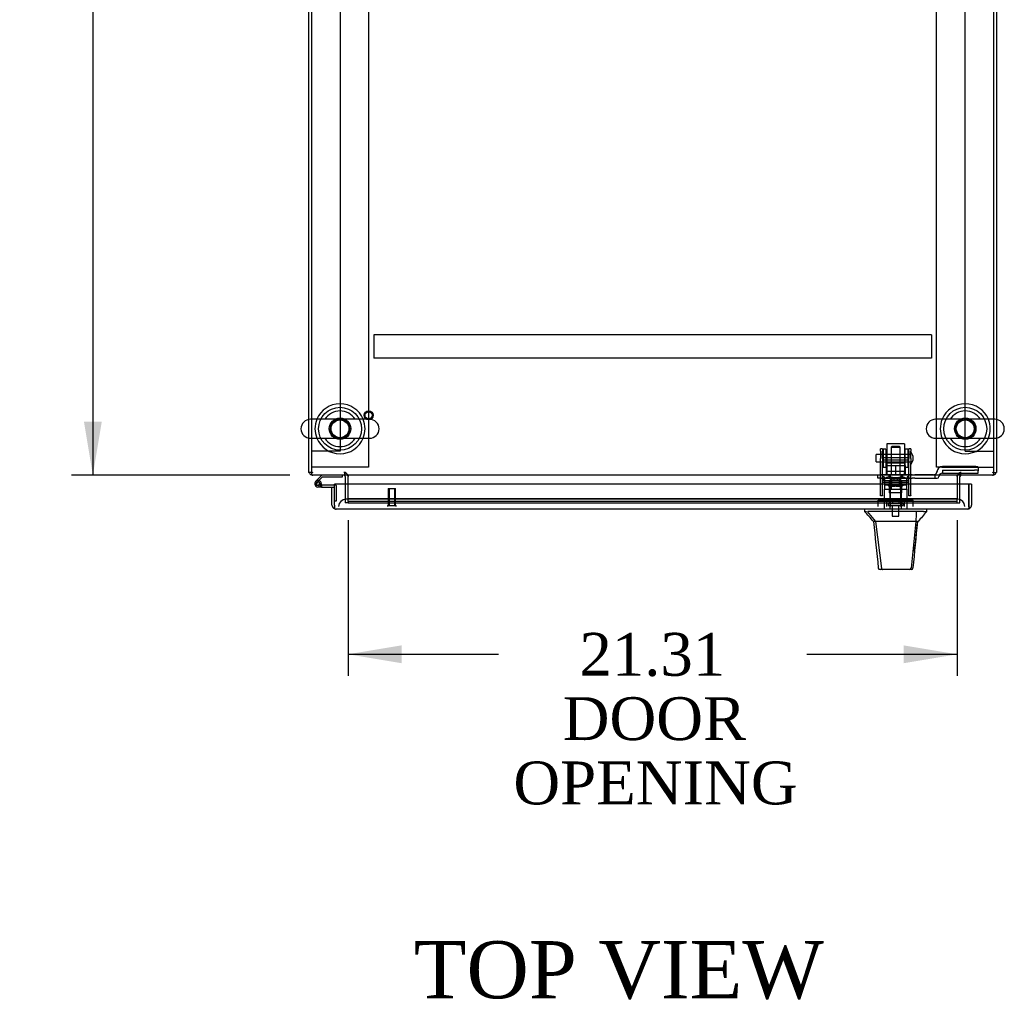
# Model space of a CAD drawing. Header units: inches. Extents: x 1 to 359, y -2 to 239.
# Tile 7 of 18: x 98 to 133, y 170 to 205. Entities that reach past the tile are written whole.
import ezdxf
from ezdxf.enums import TextEntityAlignment as Align
from ezdxf.lldxf.tags import DXFTag

# ---------------------------------------------------------------- set-up
doc = ezdxf.new("R2010")
doc.units = ezdxf.units.IN
doc.header["$MEASUREMENT"] = 0
for name, color, linetype in [('COM53964-5', 7, 'Continuous'), ('COM54746-60', 7, 'Continuous'), ('COM56676-2', 7, 'Continuous'), ('COM70215', 7, 'Continuous'), ('COM70220', 7, 'Continuous'), ('COM70449-5', 7, 'Continuous'), ('COM70838', 7, 'Continuous'), ('COM70839-3', 7, 'Continuous'), ('COM71197-3', 7, 'Continuous'), ('COM71198-5', 7, 'Continuous'), ('COM71199-2', 7, 'Continuous'), ('Default', 7, 'Continuous'), ('HAN13068', 7, 'Continuous'), ('HAN13068_NUT', 7, 'Continuous'), ('HAN13068_SCREW', 7, 'Continuous'), ('HAN_NUT', 7, 'Continuous'), ('NTS18147', 7, 'Continuous'), ('ROL87452', 7, 'Continuous'), ('RVT17786', 7, 'Continuous'), ('RVT19000', 7, 'Continuous'), ('SCS86414', 7, 'Continuous'), ('SPC87322', 7, 'Continuous'), ('STD26122', 7, 'Continuous'), ('STD26258', 7, 'Continuous'), ('WAF25376', 7, 'Continuous'), ('WAF25377', 7, 'Continuous'), ('WAM254785', 7, 'Continuous'), ('WAM30038', 7, 'Continuous')]:
    doc.layers.add(name, color=color, linetype=linetype)
doc.styles.add('SEACAD_Times_New_Roman', font='times.ttf')
tags = doc.linetypes.add('HIDDEN2', pattern=[0.1875, 0.125, -0.0625]).pattern_tags.tags
tags[6:7] = [DXFTag(74, 4), DXFTag(75, 0), DXFTag(340, '0'), DXFTag(46, 0.0), DXFTag(50, 0.0), DXFTag(44, 0.0), DXFTag(45, 0.0)]
tags[4:5] = [DXFTag(74, 4), DXFTag(75, 0), DXFTag(340, '0'), DXFTag(46, 0.0), DXFTag(50, 0.0), DXFTag(44, 0.0), DXFTag(45, 0.0)]
doc.dimstyles.new('HAMMOND_(STH_-_300x200)', dxfattribs={"dimtxt": 1.5, "dimasz": 1.875, "dimexe": 0.75, "dimexo": 0.75, "dimgap": 0.375, "dimtad": 0, "dimtih": 1, "dimtoh": 1, "dimzin": 0, "dimdsep": 46, "dimtxsty": 'SEACAD_Times_New_Roman', "dimblk1": '_SE_FILLED', "dimblk2": '_SE_FILLED', "dimsah": 1, "dimcen": 0.75, "dimadec": 0, "dimazin": 0, "dimtfac": 0.8, "dimtofl": 0, "dimtmove": 0, "dimatfit": 3, "dimfxl": 1, "dimtolj": 1, "dimtzin": 0, "dimarcsym": 0})

# ---------------------------------------------------------------- blocks, each defined once
blk = doc.blocks.new('SE1')
at = {"layer": 'COM53964-5', "color": 7, "linetype": 'HIDDEN2'}
for p, q in [((109.369, 223.879), (109.369, 189.504)), ((131.239, 189.504), (131.239, 223.879)), ((108.507, 189.504), (108.369, 189.504)), ((109.231, 189.504), (108.507, 189.504)), ((109.369, 189.504), (109.231, 189.504)), ((131.239, 189.504), (131.377, 189.504)), ((131.377, 189.504), (132.101, 189.504)), ((132.101, 189.504), (132.239, 189.504))]:
    blk.add_line(p, q, dxfattribs=at)
at = {"layer": 'COM54746-60', "color": 7, "linetype": 'Continuous'}
for p, q in [((108.734, 188.662), (108.522, 188.45)), ((108.586, 188.426), (108.759, 188.6)), ((108.613, 188.426), (108.588, 188.426)), ((108.759, 188.6), (109.453, 188.6)), ((109.453, 188.6), (109.453, 188.662)), ((108.538, 188.376), (108.538, 188.351)), ((108.588, 188.301), (108.613, 188.301)), ((108.717, 188.247), (108.601, 188.247)), ((108.663, 188.351), (108.663, 188.376)), ((108.718, 188.364), (108.663, 188.364)), ((108.717, 188.309), (108.704, 188.309)), ((109.181, 188.309), (108.717, 188.309)), ((108.717, 188.309), (108.717, 188.247)), ((108.717, 188.247), (109.181, 188.247)), ((109.181, 188.247), (109.181, 188.245)), ((109.181, 187.759), (109.181, 187.759))]:
    blk.add_line(p, q, dxfattribs=at)
at = {"layer": 'COM54746-60', "color": 7, "linetype": 'HIDDEN2'}
for p, q in [((108.565, 188.405), (108.586, 188.426)), ((108.704, 188.309), (108.601, 188.309)), ((108.663, 188.364), (108.656, 188.364)), ((108.656, 188.359), (108.717, 188.353)), ((109.218, 188.309), (109.181, 188.309)), ((109.243, 187.759), (109.243, 188.284)), ((109.181, 187.759), (109.243, 187.759))]:
    blk.add_line(p, q, dxfattribs=at)
at = {"layer": 'COM54746-60', "color": 7, "linetype": 'Continuous'}
for centre, radius, start, end in [((108.601, 188.364), 0.117, 132.392, 0), ((108.588, 188.376), 0.05, 90, 180), ((108.613, 188.376), 0.05, 0, 90), ((108.601, 188.364), 0.117, 0, 72.9726), ((108.588, 188.351), 0.05, 180, 270), ((108.613, 188.351), 0.05, 270, 0)]:
    blk.add_arc(centre, radius, start, end, dxfattribs=at)
at = {"layer": 'COM54746-60', "color": 7, "linetype": 'HIDDEN2'}
for centre, radius, start, end in [((108.601, 188.364), 0.117, 72.9726, 132.392), ((108.601, 188.364), 0.055, 131.1959, 0), ((108.601, 188.364), 0.055, 0, 131.1959), ((109.218, 188.284), 0.025, 0, 90)]:
    blk.add_arc(centre, radius, start, end, dxfattribs=at)
at = {"layer": 'COM56676-2', "color": 7, "linetype": 'HIDDEN2'}
for p, q in [((110.369, 224.442), (110.369, 188.942)), ((130.239, 188.942), (130.239, 224.442)), ((108.554, 188.942), (108.369, 188.942)), ((110.184, 188.942), (108.554, 188.942)), ((110.369, 188.942), (110.184, 188.942)), ((130.424, 188.942), (130.239, 188.942)), ((130.424, 188.942), (132.054, 188.942)), ((132.054, 188.942), (132.239, 188.942))]:
    blk.add_line(p, q, dxfattribs=at)
at = {"layer": 'COM70215', "color": 7, "linetype": 'HIDDEN2'}
for p, q in [((130.054, 193.57), (110.554, 193.57)), ((110.554, 193.57), (110.554, 193.527)), ((130.054, 193.57), (130.054, 193.527)), ((110.554, 193.527), (110.554, 192.8)), ((130.054, 193.527), (130.054, 192.8)), ((110.554, 192.8), (110.554, 192.757)), ((130.054, 192.757), (110.554, 192.757)), ((130.054, 192.8), (130.054, 192.757))]:
    blk.add_line(p, q, dxfattribs=at)
at = {"layer": 'COM70220', "color": 7, "linetype": 'HIDDEN2'}
for p, q in [((109.821, 187.82), (109.571, 187.82)), ((130.726, 187.82), (109.821, 187.82)), ((130.976, 187.82), (130.726, 187.82))]:
    blk.add_line(p, q, dxfattribs=at)
for centre, start, end in [((109.571, 187.57), 90, 180), ((130.976, 187.57), 0, 90)]:
    blk.add_arc(centre, 0.25, start, end, dxfattribs=at)
at = {"layer": 'COM70449-5', "color": 7, "linetype": 'Continuous'}
for p, q in [((108.369, 222.766), (108.369, 190.617)), ((132.239, 190.617), (132.239, 222.766)), ((108.369, 189.954), (108.369, 188.805)), ((132.239, 188.805), (132.239, 189.954)), ((108.369, 188.805), (108.369, 188.662)), ((132.239, 188.662), (132.239, 188.805)), ((132.239, 188.662), (108.369, 188.662)), ((109.649, 188.662), (109.649, 188.614)), ((109.649, 188.35), (109.649, 188.614)), ((130.959, 188.614), (130.959, 188.662)), ((130.959, 188.614), (130.959, 188.35))]:
    blk.add_line(p, q, dxfattribs=at)
at = {"layer": 'COM70449-5', "color": 7, "linetype": 'HIDDEN2'}
for p, q in [((108.369, 190.617), (108.369, 189.954)), ((132.239, 189.954), (132.239, 190.617)), ((109.649, 187.837), (109.649, 188.35)), ((130.959, 188.35), (130.959, 187.837)), ((109.649, 187.83), (109.649, 187.837)), ((109.649, 187.737), (109.649, 187.83)), ((130.959, 187.83), (109.649, 187.83)), ((109.649, 187.737), (109.649, 187.696)), ((130.959, 187.737), (109.649, 187.737)), ((130.959, 187.837), (130.959, 187.83)), ((130.959, 187.737), (130.959, 187.83)), ((130.959, 187.696), (130.959, 187.737)), ((109.649, 187.694), (109.649, 187.696)), ((109.649, 187.694), (130.959, 187.694)), ((130.959, 187.696), (130.959, 187.694))]:
    blk.add_line(p, q, dxfattribs=at)
for centre in [(109.369, 190.286), (131.239, 190.286)]:
    blk.add_circle(centre, 0.375, dxfattribs=at)
at = {"layer": 'COM70838', "color": 7, "linetype": 'HIDDEN2'}
for p, q in [((130.251, 188.771), (130.251, 188.794)), ((131.564, 188.964), (130.444, 188.964)), ((130.444, 188.837), (131.564, 188.837)), ((130.444, 188.837), (130.444, 188.735)), ((131.689, 188.945), (131.689, 188.819)), ((131.689, 188.737), (131.689, 188.819)), ((128.179, 188.552), (128.179, 188.677)), ((128.179, 188.677), (128.304, 188.677)), ((128.304, 188.552), (128.179, 188.552)), ((128.786, 188.677), (128.304, 188.677)), ((128.304, 188.552), (129.387, 188.552)), ((129.387, 188.677), (128.822, 188.677)), ((129.387, 188.677), (129.475, 188.677)), ((129.475, 188.552), (129.387, 188.552)), ((130.134, 188.677), (129.475, 188.677)), ((129.475, 188.552), (130.189, 188.552)), ((130.189, 188.552), (130.189, 188.69)), ((130.189, 188.552), (130.259, 188.552)), ((130.319, 188.612), (130.319, 188.61)), ((130.444, 188.737), (131.689, 188.737))]:
    blk.add_line(p, q, dxfattribs=at)
for centre, radius, start, end in [((130.134, 188.794), 0.117, 298.0398, 0), ((130.444, 188.771), 0.193, 90, 180), ((130.134, 188.794), 0.117, 270, 298.0398), ((130.259, 188.612), 0.06, 270, 0), ((130.444, 188.61), 0.125, 90, 180)]:
    blk.add_arc(centre, radius, start, end, dxfattribs=at)
for centre, major_axis, start_param, end_param in [((131.564, 188.945), (-0.125, 0), 3.141593, 4.712389), ((131.564, 188.819), (0.125, 0), 0, 1.570796)]:
    blk.add_ellipse(centre, major_axis=major_axis, ratio=0.145455, start_param=start_param, end_param=end_param, dxfattribs=at)
at = {"layer": 'COM70839-3', "color": 7, "linetype": 'HIDDEN2'}
for p, q in [((128.273, 189.508), (128.273, 189.585)), ((128.343, 189.585), (128.273, 189.585)), ((128.273, 189.508), (128.273, 189.249)), ((128.343, 189.585), (128.343, 189.508)), ((128.343, 189.249), (128.343, 189.508)), ((129.265, 189.508), (129.265, 189.585)), ((129.335, 189.585), (129.265, 189.585)), ((129.265, 189.508), (129.265, 189.249)), ((129.335, 189.585), (129.335, 189.508)), ((129.335, 189.249), (129.335, 189.508)), ((128.273, 189.085), (128.273, 189.249)), ((128.273, 187.955), (128.273, 189.085)), ((129.265, 189.265), (128.343, 189.265)), ((128.343, 189.249), (128.343, 189.085)), ((128.343, 189.201), (129.265, 189.201)), ((128.343, 187.955), (128.343, 189.085)), ((129.265, 189.085), (129.265, 189.249)), ((129.265, 187.955), (129.265, 189.085)), ((129.335, 189.249), (129.335, 189.085)), ((129.335, 187.955), (129.335, 189.085)), ((129.265, 188.406), (128.343, 188.406)), ((128.273, 187.945), (128.273, 187.955)), ((128.343, 187.945), (128.273, 187.945)), ((128.343, 187.955), (128.343, 187.945)), ((129.265, 187.945), (129.265, 187.955)), ((129.335, 187.945), (129.265, 187.945)), ((129.335, 187.955), (129.335, 187.945))]:
    blk.add_line(p, q, dxfattribs=at)
at = {"layer": 'COM71197-3', "color": 7, "linetype": 'Continuous'}
for p, q in [((108.274, 190.611), (108.274, 222.772)), ((132.334, 222.772), (132.334, 190.611)), ((108.274, 188.757), (108.274, 189.96)), ((132.334, 189.96), (132.334, 188.757)), ((108.369, 188.757), (108.274, 188.757)), ((132.239, 188.757), (132.334, 188.757)), ((109.554, 188.614), (109.554, 188.35)), ((131.054, 188.35), (131.054, 188.614))]:
    blk.add_line(p, q, dxfattribs=at)
at = {"layer": 'COM71197-3', "color": 7, "linetype": 'HIDDEN2'}
for p, q in [((108.274, 189.96), (108.274, 190.611)), ((132.334, 190.611), (132.334, 189.96)), ((109.554, 188.35), (109.554, 187.695)), ((131.054, 187.695), (131.054, 188.35)), ((109.649, 187.695), (109.554, 187.695)), ((130.959, 187.695), (131.054, 187.695))]:
    blk.add_line(p, q, dxfattribs=at)
at = {"layer": 'COM71197-3', "color": 7, "linetype": 'Continuous'}
for centre, radius, start, end in [((108.417, 188.805), 0.143, 199.6129, 250.3871), ((132.191, 188.805), 0.143, 289.6129, 340.3871), ((109.506, 188.614), 0.048, 0, 90), ((109.506, 188.614), 0.143, 0, 19.6129), ((131.102, 188.614), 0.143, 160.3871, 180), ((131.102, 188.614), 0.048, 90, 180)]:
    blk.add_arc(centre, radius, start, end, dxfattribs=at)
at = {"layer": 'COM71197-3', "color": 7, "linetype": 'HIDDEN2'}
for centre, radius, start, end in [((108.417, 188.805), 0.048, 180, 270), ((109.506, 188.614), 0.143, 19.6129, 90), ((131.102, 188.614), 0.143, 90, 160.3871), ((132.191, 188.805), 0.048, 270, 0), ((108.417, 188.805), 0.143, 250.3871, 270), ((132.191, 188.805), 0.143, 270, 289.6129)]:
    blk.add_arc(centre, radius, start, end, dxfattribs=at)
at = {"layer": 'COM71198-5', "color": 7, "linetype": 'HIDDEN2'}
for p, q in [((109.524, 188.757), (109.524, 188.662)), ((109.554, 188.614), (109.554, 188.757)), ((131.054, 188.757), (131.054, 188.614)), ((131.084, 188.662), (131.084, 188.757)), ((109.649, 187.695), (130.959, 187.695))]:
    blk.add_line(p, q, dxfattribs=at)
at = {"layer": 'COM71199-2', "color": 7, "linetype": 'Continuous'}
for p, q in [((109.086, 188.245), (109.181, 188.245)), ((109.086, 187.618), (109.086, 188.245)), ((131.366, 188.35), (109.181, 188.35)), ((109.181, 187.618), (109.181, 188.35)), ((109.181, 187.618), (109.181, 188.245)), ((131.366, 187.618), (131.366, 188.35)), ((131.461, 188.35), (131.366, 188.35)), ((131.366, 188.35), (131.366, 187.618)), ((131.461, 188.35), (131.461, 187.618)), ((109.181, 187.555), (109.142, 187.504)), ((109.181, 187.618), (109.181, 187.618)), ((109.181, 187.618), (109.181, 187.504)), ((109.181, 187.618), (109.181, 187.555)), ((109.228, 187.475), (109.229, 187.475)), ((131.318, 187.475), (109.229, 187.475)), ((109.229, 187.475), (109.229, 187.475)), ((109.229, 187.475), (109.229, 187.475)), ((131.318, 187.475), (131.318, 187.475)), ((131.318, 187.475), (131.318, 187.475)), ((131.366, 187.618), (131.366, 187.618)), ((131.366, 187.618), (131.366, 187.504)), ((131.366, 187.555), (131.366, 187.618)), ((131.366, 187.555), (131.405, 187.504))]:
    blk.add_line(p, q, dxfattribs=at)
for centre, start, end in [((109.229, 187.618), 180, 232.4964), ((109.229, 187.618), 232.4964, 269.8439), ((109.229, 187.618), 269.9238, 270), ((131.318, 187.618), 270.1561, 307.5036), ((131.318, 187.618), 270, 270.0762), ((131.318, 187.618), 307.5036, 0)]:
    blk.add_arc(centre, 0.143, start, end, dxfattribs=at)
for points in [[(109.181, 187.504), (109.189, 187.495), (109.197, 187.487), (109.209, 187.48), (109.213, 187.478), (109.221, 187.475), (109.225, 187.475), (109.229, 187.475)], [(131.366, 187.504), (131.358, 187.495), (131.35, 187.487), (131.338, 187.48), (131.334, 187.478), (131.326, 187.475), (131.322, 187.475), (131.318, 187.475)]]:
    blk.add_open_spline(points, degree=3, knots=[0, 0, 0, 0, 0.5, 0.5, 0.75, 0.75, 1, 1, 1, 1], dxfattribs=at)
at = {"layer": 'HAN13068', "color": 7, "linetype": 'HIDDEN2'}
for p, q in [((128.674, 189.667), (128.644, 189.637)), ((128.644, 189.637), (128.964, 189.637)), ((128.644, 189.637), (128.644, 188.677)), ((128.934, 189.667), (128.674, 189.667)), ((128.964, 189.637), (128.934, 189.667)), ((128.964, 188.677), (128.964, 189.637)), ((128.408, 188.177), (128.604, 188.177)), ((128.408, 188.177), (128.408, 187.475)), ((128.604, 188.177), (129.003, 188.177)), ((128.604, 188.177), (128.604, 187.475)), ((128.644, 188.302), (128.644, 188.177)), ((128.644, 188.302), (128.804, 188.302)), ((128.804, 188.302), (128.964, 188.302)), ((128.964, 188.302), (128.964, 188.177)), ((129.003, 188.177), (129.199, 188.177)), ((129.003, 188.177), (129.003, 187.475)), ((129.199, 188.177), (129.199, 187.475))]:
    blk.add_line(p, q, dxfattribs=at)
at = {"layer": 'HAN13068', "color": 7, "linetype": 'Continuous'}
for p, q in [((127.714, 187.475), (127.714, 187.392)), ((127.714, 187.395), (127.786, 187.395)), ((127.813, 187.395), (128.097, 187.04)), ((127.905, 187.395), (127.827, 187.395)), ((129.522, 187.395), (127.905, 187.395)), ((129.703, 187.395), (129.522, 187.395)), ((129.78, 187.395), (129.703, 187.395)), ((129.78, 187.395), (129.894, 187.395)), ((129.894, 187.392), (129.894, 187.475)), ((128.014, 187.04), (128.029, 187.04)), ((128.097, 187.04), (128.029, 187.04)), ((128.142, 187.04), (128.097, 187.04)), ((128.097, 187.04), (128.312, 185.402)), ((128.234, 187.04), (128.142, 187.04)), ((129.511, 187.04), (128.234, 187.04)), ((129.511, 187.04), (129.347, 185.404)), ((129.541, 187.04), (129.511, 187.04)), ((129.556, 187.04), (129.541, 187.04)), ((129.566, 187.04), (129.556, 187.04)), ((129.566, 187.04), (129.594, 187.04)), ((128.198, 185.415), (128.198, 185.413)), ((128.358, 185.36), (128.258, 185.36)), ((129.295, 185.36), (128.358, 185.36)), ((129.349, 185.36), (129.295, 185.36)), ((129.409, 185.414), (129.409, 185.416))]:
    blk.add_line(p, q, dxfattribs=at)
for centre, radius, start, end in [((123.922, 183.762), 5.251, 38.6173, 43.7666), ((142.01, 176.85), 16.062, 138.9673, 140.6254), ((67.549, 193.084), 62.32, 353.47841, 354.43409), ((128.258, 185.42), 0.06, 185.9929, 270.0075), ((129.293, 185.415), 0.0554, 272.131, 348.8293), ((129.349, 185.42), 0.06, 269.9911, 354.4242)]:
    blk.add_arc(centre, radius, start, end, dxfattribs=at)
for points in [[(129.522, 187.395), (129.519, 187.276), (129.515, 187.158), (129.511, 187.04)], [(128.029, 187.04), (128.085, 186.498), (128.142, 185.956), (128.198, 185.415)], [(129.566, 187.04), (129.514, 186.498), (129.462, 185.957), (129.409, 185.416)]]:
    blk.add_open_spline(points, degree=3, dxfattribs=at)
blk.add_open_spline([(128.312, 185.402), (128.315, 185.39), (128.321, 185.379), (128.338, 185.364), (128.348, 185.36), (128.358, 185.36)], degree=3, knots=[0, 0, 0, 0, 0.5, 0.5, 1, 1, 1, 1], dxfattribs=at)
at = {"layer": 'HAN13068_NUT', "color": 7, "linetype": 'HIDDEN2'}
for p, q in [((128.471, 189.052), (128.471, 189.002)), ((128.471, 189.002), (128.638, 189.002)), ((128.471, 189.002), (128.471, 188.677)), ((129.106, 189.082), (128.501, 189.082)), ((128.638, 189.002), (128.804, 189.002)), ((128.804, 189.002), (128.97, 189.002)), ((128.804, 189.002), (128.804, 188.677)), ((128.97, 189.002), (129.136, 189.002)), ((129.136, 189.002), (129.136, 189.052)), ((129.136, 189.002), (129.136, 188.677))]:
    blk.add_line(p, q, dxfattribs=at)
for centre, start, end in [((128.501, 189.052), 90, 180), ((129.106, 189.052), 0, 90)]:
    blk.add_arc(centre, 0.03, start, end, dxfattribs=at)
at = {"layer": 'HAN13068_SCREW', "color": 7, "linetype": 'HIDDEN2'}
for p, q in [((128.693, 187.807), (128.582, 187.807)), ((128.582, 187.807), (128.582, 187.67)), ((128.915, 187.807), (128.693, 187.807)), ((128.693, 187.807), (128.693, 187.67)), ((129.026, 187.807), (128.915, 187.807)), ((128.915, 187.807), (128.915, 187.67)), ((129.026, 187.807), (129.026, 187.67)), ((128.541, 187.67), (129.066, 187.67)), ((128.541, 187.67), (128.541, 187.6)), ((128.541, 187.6), (129.066, 187.6)), ((128.688, 187.6), (128.688, 187.225)), ((128.92, 187.225), (128.92, 187.6)), ((129.066, 187.6), (129.066, 187.67)), ((128.688, 187.225), (128.92, 187.225))]:
    blk.add_line(p, q, dxfattribs=at)
at = {"layer": 'HAN_NUT', "color": 7, "linetype": 'HIDDEN2'}
for p, q in [((128.498, 187.785), (128.192, 187.785)), ((128.192, 187.57), (128.192, 187.785)), ((129.11, 187.785), (128.498, 187.785)), ((128.498, 187.57), (128.498, 187.785)), ((129.416, 187.785), (129.11, 187.785)), ((129.11, 187.57), (129.11, 187.785)), ((129.416, 187.57), (129.416, 187.785))]:
    blk.add_line(p, q, dxfattribs=at)
at = {"layer": 'NTS18147', "color": 7, "linetype": 'HIDDEN2'}
for p, q in [((128.341, 188.603), (128.341, 188.603)), ((128.404, 188.603), (128.341, 188.603)), ((128.341, 188.603), (128.341, 188.541)), ((128.404, 188.603), (128.341, 188.603)), ((128.409, 188.541), (128.341, 188.541)), ((128.409, 188.541), (128.341, 188.541)), ((128.341, 188.541), (128.341, 188.478)), ((128.341, 188.478), (128.409, 188.478)), ((128.341, 188.478), (128.409, 188.478)), ((128.404, 188.603), (128.404, 188.603)), ((128.404, 188.603), (128.404, 188.541)), ((128.409, 188.541), (128.409, 188.541)), ((128.409, 188.478), (128.409, 188.541)), ((128.409, 188.478), (128.736, 188.478)), ((128.409, 188.478), (128.736, 188.478)), ((128.604, 188.603), (128.572, 188.603)), ((128.604, 188.603), (128.572, 188.603)), ((128.584, 188.478), (128.584, 188.478)), ((128.584, 188.478), (128.584, 188.04)), ((128.872, 188.541), (128.736, 188.541)), ((128.736, 188.541), (128.736, 188.541)), ((128.872, 188.541), (128.736, 188.541)), ((128.736, 188.541), (128.736, 188.478)), ((128.736, 188.478), (128.872, 188.478)), ((128.736, 188.478), (128.872, 188.478)), ((128.872, 188.541), (128.872, 188.541)), ((128.872, 188.478), (128.872, 188.541)), ((128.872, 188.478), (129.199, 188.478)), ((128.872, 188.478), (129.199, 188.478)), ((129.035, 188.603), (129.004, 188.603)), ((129.035, 188.603), (129.004, 188.603)), ((129.024, 188.478), (129.024, 188.478)), ((129.024, 188.04), (129.024, 188.478)), ((129.267, 188.541), (129.199, 188.541)), ((129.199, 188.541), (129.199, 188.541)), ((129.267, 188.541), (129.199, 188.541)), ((129.199, 188.541), (129.199, 188.478)), ((129.199, 188.478), (129.267, 188.478)), ((129.199, 188.478), (129.267, 188.478)), ((129.204, 188.603), (129.204, 188.603)), ((129.267, 188.603), (129.204, 188.603)), ((129.204, 188.603), (129.204, 188.541)), ((129.267, 188.603), (129.204, 188.603)), ((129.267, 188.603), (129.267, 188.603)), ((129.267, 188.603), (129.267, 188.541)), ((129.267, 188.478), (129.267, 188.541)), ((129.024, 188.04), (128.584, 188.04)), ((129.024, 188.04), (128.584, 188.04))]:
    blk.add_line(p, q, dxfattribs=at)
for centre, start_param, end_param in [((128.572, 188.284), 2.506883, 3.776302), ((128.572, 188.284), 2.506883, 3.776302), ((128.604, 188.284), 2.506883, 3.141593), ((128.604, 188.284), 2.506883, 3.141593), ((129.004, 188.284), 3.141593, 3.776302), ((129.004, 188.284), 3.141593, 3.776302), ((129.035, 188.284), 2.506883, 3.776302), ((129.035, 188.284), 3.141593, 3.776302)]:
    blk.add_ellipse(centre, major_axis=(0, -0.318), ratio=0.866025, start_param=start_param, end_param=end_param, dxfattribs=at)
at = {"layer": 'ROL87452', "color": 7, "linetype": 'HIDDEN2'}
for p, q in [((128.491, 189.757), (128.491, 188.757)), ((129.116, 189.757), (128.491, 189.757)), ((129.116, 189.757), (129.116, 188.757))]:
    blk.add_line(p, q, dxfattribs=at)
at = {"layer": 'RVT17786', "color": 7, "linetype": 'HIDDEN2'}
for p, q in [((128.125, 189.132), (128.125, 189.382)), ((129.335, 189.382), (128.125, 189.382)), ((128.125, 189.132), (129.335, 189.132))]:
    blk.add_line(p, q, dxfattribs=at)
blk.add_arc((129.102, 189.257), 0.318, 317.1291, 42.8709, dxfattribs=at)
at = {"layer": 'RVT19000', "color": 7, "linetype": 'HIDDEN2'}
for p, q in [((129.116, 188.79), (128.491, 188.79)), ((128.491, 188.757), (128.491, 188.677)), ((129.116, 188.677), (129.116, 188.757)), ((128.609, 188.677), (128.609, 188.552)), ((128.663, 188.552), (128.663, 188.34)), ((128.822, 188.677), (128.786, 188.677)), ((128.944, 188.34), (128.944, 188.552)), ((128.999, 188.552), (128.999, 188.677)), ((128.944, 188.34), (128.663, 188.34))]:
    blk.add_line(p, q, dxfattribs=at)
at = {"layer": 'SCS86414', "color": 7, "linetype": 'Continuous'}
for p, q in [((110.405, 190.617), (108.333, 190.617)), ((132.275, 190.617), (130.203, 190.617)), ((108.333, 189.954), (110.405, 189.954)), ((130.203, 189.954), (132.275, 189.954))]:
    blk.add_line(p, q, dxfattribs=at)
for centre, radius, start, end in [((109.369, 190.286), 0.625, 32.0055, 147.9945), ((131.239, 190.286), 0.625, 32.0055, 147.9945), ((108.333, 190.286), 0.331, 90, 270), ((110.405, 190.286), 0.331, 270, 90), ((130.203, 190.286), 0.331, 90, 270), ((132.275, 190.286), 0.331, 270, 90), ((109.369, 190.286), 0.625, 212.0055, 327.9945), ((131.239, 190.286), 0.625, 212.0055, 327.9945)]:
    blk.add_arc(centre, radius, start, end, dxfattribs=at)
for points in [[(109.578, 189.952), (109.576, 189.952), (109.573, 189.952), (109.542, 189.948), (109.512, 189.947), (109.452, 189.947), (109.419, 189.947), (109.368, 189.948), (109.349, 189.948), (109.33, 189.947)], [(131.448, 189.952), (131.446, 189.952), (131.443, 189.952), (131.412, 189.948), (131.382, 189.947), (131.322, 189.947), (131.289, 189.947), (131.238, 189.948), (131.219, 189.948), (131.2, 189.947)]]:
    blk.add_open_spline(points, degree=3, knots=[0.74722968, 0.74722968, 0.74722968, 0.74722968, 0.75, 0.75, 0.78125, 0.78125, 0.8125, 0.8125, 0.83073551, 0.83073551, 0.83073551, 0.83073551], dxfattribs=at)
at = {"layer": 'SPC87322', "color": 7, "linetype": 'HIDDEN2'}
for p, q in [((128.411, 188.552), (128.411, 188.177)), ((128.566, 188.677), (128.566, 188.552)), ((128.576, 188.677), (128.576, 188.552)), ((129.031, 188.677), (129.031, 188.552)), ((129.041, 188.677), (129.041, 188.552)), ((129.196, 188.177), (129.196, 188.552))]:
    blk.add_line(p, q, dxfattribs=at)
at = {"layer": 'STD26122', "color": 7, "linetype": 'HIDDEN2'}
for p, q in [((128.654, 188.57), (128.619, 188.535)), ((128.619, 188.535), (128.989, 188.535)), ((128.619, 188.535), (128.619, 187.57)), ((128.954, 188.57), (128.654, 188.57)), ((128.989, 188.535), (128.954, 188.57)), ((128.989, 187.57), (128.989, 188.535))]:
    blk.add_line(p, q, dxfattribs=at)
at = {"layer": 'STD26258', "color": 7, "linetype": 'HIDDEN2'}
for p, q in [((111.056, 188.195), (111.306, 188.195)), ((111.056, 188.195), (111.056, 187.601)), ((111.087, 188.195), (111.087, 187.601)), ((111.275, 188.195), (111.275, 187.601)), ((111.306, 187.601), (111.306, 188.195)), ((111.025, 187.601), (111.337, 187.601)), ((111.025, 187.601), (111.025, 187.57)), ((111.337, 187.57), (111.337, 187.601))]:
    blk.add_line(p, q, dxfattribs=at)
for radius in [0.156, 0.125]:
    blk.add_circle((110.369, 190.757), radius, dxfattribs=at)
at = {"layer": 'WAF25376', "color": 7, "linetype": 'HIDDEN2'}
for p, q in [((128.367, 189.572), (128.367, 188.942)), ((128.467, 189.572), (128.367, 189.572)), ((128.467, 189.572), (128.467, 188.942)), ((129.141, 188.942), (129.141, 189.572)), ((129.241, 189.572), (129.141, 189.572)), ((129.241, 188.942), (129.241, 189.572)), ((128.367, 188.942), (128.467, 188.942)), ((129.141, 188.942), (129.241, 188.942))]:
    blk.add_line(p, q, dxfattribs=at)
at = {"layer": 'WAF25377', "color": 7, "linetype": 'Continuous'}
for centre, start, end in [((109.369, 190.286), 22.2452, 157.7548), ((131.239, 190.286), 22.2452, 157.7548), ((109.369, 190.286), 202.2452, 337.7548), ((131.239, 190.286), 202.2452, 337.7548)]:
    blk.add_arc(centre, 0.875, start, end, dxfattribs=at)
at = {"layer": 'WAF25377', "color": 7, "linetype": 'HIDDEN2'}
for centre, radius, start, end in [((109.369, 190.286), 0.875, 157.7548, 202.2452), ((109.369, 190.286), 0.34, 94.3049, 0), ((109.369, 190.286), 0.34, 0, 92.3941), ((109.369, 190.286), 0.875, 0, 22.2452), ((131.239, 190.286), 0.875, 157.7548, 202.2452), ((131.239, 190.286), 0.34, 94.3049, 0), ((131.239, 190.286), 0.34, 0, 92.3941), ((131.239, 190.286), 0.875, 0, 22.2452), ((109.369, 190.286), 0.875, 337.7548, 0), ((131.239, 190.286), 0.875, 337.7548, 0)]:
    blk.add_arc(centre, radius, start, end, dxfattribs=at)
at = {"layer": 'WAM254785', "color": 7, "linetype": 'HIDDEN2'}
for centre, radius in [((109.369, 190.286), 0.75), ((131.239, 190.286), 0.75), ((109.369, 190.286), 0.312), ((131.239, 190.286), 0.312)]:
    blk.add_circle(centre, radius, dxfattribs=at)
at = {"layer": 'WAM30038', "color": 7, "linetype": 'HIDDEN2'}
for p, q in [((128.429, 188.353), (129.179, 188.353)), ((128.429, 188.353), (128.429, 188.329)), ((128.429, 188.353), (129.179, 188.353)), ((128.429, 188.353), (128.429, 188.353)), ((128.429, 188.329), (129.179, 188.329)), ((128.429, 188.329), (129.179, 188.329)), ((128.63, 188.265), (128.576, 188.265)), ((128.63, 188.265), (128.576, 188.265)), ((128.602, 188.31), (128.63, 188.265)), ((128.602, 188.309), (128.63, 188.265)), ((128.643, 188.281), (128.618, 188.319)), ((128.655, 188.265), (128.627, 188.31)), ((128.655, 188.265), (128.627, 188.309)), ((128.63, 188.265), (128.643, 188.281)), ((128.63, 188.265), (128.643, 188.281)), ((128.786, 188.265), (128.655, 188.265)), ((128.786, 188.265), (128.655, 188.265)), ((128.786, 188.309), (128.786, 188.265)), ((128.821, 188.265), (128.821, 188.309)), ((128.953, 188.265), (128.821, 188.265)), ((128.953, 188.265), (128.821, 188.265)), ((128.981, 188.31), (128.953, 188.265)), ((128.981, 188.309), (128.953, 188.265)), ((128.989, 188.319), (128.965, 188.281)), ((128.965, 188.281), (128.978, 188.265)), ((128.965, 188.281), (128.978, 188.265)), ((128.978, 188.265), (129.006, 188.31)), ((128.978, 188.265), (129.006, 188.309)), ((129.032, 188.265), (128.978, 188.265)), ((129.032, 188.265), (128.978, 188.265)), ((129.179, 188.329), (129.179, 188.353)), ((129.179, 188.353), (129.179, 188.353))]:
    blk.add_line(p, q, dxfattribs=at)
for centre, radius, start, end in [((127.901, 187.744), 0.85, 41.7058, 43.4493), ((128.804, 188.31), 0.0181, 91.7718, 183.073), ((128.803, 188.31), 0.0182, 357.1609, 87.9942), ((129.71, 187.741), 0.854, 136.5547, 138.2901)]:
    blk.add_arc(centre, radius, start, end, dxfattribs=at)
for points, knots in [([(128.576, 188.265), (128.564, 188.277), (128.553, 188.29), (128.541, 188.303), (128.539, 188.305), (128.537, 188.307), (128.536, 188.309)], [0, 0, 0, 0, 0.858552, 0.858552, 0.858552, 1, 1, 1, 1]), ([(128.597, 188.323), (128.597, 188.323), (128.597, 188.322), (128.597, 188.318), (128.599, 188.314), (128.602, 188.309)], [0.4389304, 0.4389304, 0.4389304, 0.4389304, 0.5, 0.5, 1, 1, 1, 1]), ([(128.627, 188.309), (128.625, 188.312), (128.624, 188.314), (128.62, 188.318), (128.618, 188.32), (128.614, 188.324), (128.611, 188.325), (128.606, 188.328), (128.604, 188.329), (128.602, 188.329)], [0, 0, 0, 0, 0.25, 0.25, 0.5, 0.5, 0.75, 0.75, 1, 1, 1, 1]), ([(129.006, 188.329), (129.004, 188.329), (129.001, 188.328), (128.996, 188.325), (128.994, 188.324), (128.987, 188.318), (128.984, 188.314), (128.981, 188.309)], [0, 0, 0, 0, 0.25, 0.25, 0.5, 0.5, 1, 1, 1, 1]), ([(129.006, 188.309), (129.007, 188.312), (129.008, 188.314), (129.01, 188.318), (129.011, 188.32), (129.011, 188.322), (129.011, 188.323), (129.011, 188.323)], [0, 0, 0, 0, 0.25, 0.25, 0.5, 0.5, 0.5626015, 0.5626015, 0.5626015, 0.5626015]), ([(129.072, 188.309), (129.07, 188.307), (129.068, 188.305), (129.066, 188.303), (129.055, 188.29), (129.044, 188.277), (129.032, 188.265)], [0, 0, 0, 0, 0.141448, 0.141448, 0.141448, 1, 1, 1, 1])]:
    blk.add_open_spline(points, degree=3, knots=knots, dxfattribs=at)
blk = doc.blocks.new('DMBLK4334')
at = {"layer": 'Default', "linetype": 'Continuous'}
for points in [[(100.411, 222.847), (101.036, 222.847), (100.724, 224.722)], [(100.411, 190.537), (100.724, 188.662), (101.036, 190.537)]]:
    blk.add_hatch(color=7, dxfattribs=at).paths.add_polyline_path(points)
at = {"layer": 'Default', "color": 7, "linetype": 'Continuous'}
for p, q in [((107.619, 224.722), (99.974, 224.722)), ((100.724, 224.722), (100.724, 207.967)), ((100.724, 205.942), (100.724, 188.662)), ((107.619, 188.662), (99.974, 188.662))]:
    blk.add_line(p, q, dxfattribs=at)
at = {"layer": 'Default', "color": 7, "linetype": 'Continuous', "style": 'SEACAD_Times_New_Roman'}
blk.add_text('36.06', height=1.5, dxfattribs=at).set_placement((98.164, 207.442), align=Align.TOP_LEFT)
blk = doc.blocks.new('_SE_FILLED')
at = {"color": 0}
blk.add_line((0, 0), (-1, 0), dxfattribs=at)
blk.add_solid([(0, 0), (-1, -0.1665), (-1, 0.1665), (0, 0)], dxfattribs=at)
blk = doc.blocks.new('DMBLK4335')
at = {"layer": 'Default', "linetype": 'Continuous'}
for points in [[(111.524, 182.083), (111.524, 182.708), (109.649, 182.395)], [(129.084, 182.083), (130.959, 182.395), (129.084, 182.708)]]:
    blk.add_hatch(color=7, dxfattribs=at).paths.add_polyline_path(points)
at = {"layer": 'Default', "color": 7, "linetype": 'Continuous'}
for p, q in [((109.649, 187.087), (109.649, 181.645)), ((130.959, 187.087), (130.959, 181.645)), ((109.649, 182.395), (114.909, 182.395)), ((125.699, 182.395), (130.959, 182.395))]:
    blk.add_line(p, q, dxfattribs=at)
at = {"layer": 'Default', "color": 7, "linetype": 'Continuous', "style": 'SEACAD_Times_New_Roman'}
for s, p in [('21.31', (117.745, 183.145)), ('DOOR', (117.158, 180.895)), ('OPENING', (115.434, 178.645))]:
    blk.add_text(s, height=1.5, dxfattribs=at).set_placement(p, align=Align.TOP_LEFT)

msp = doc.modelspace()

# ---------------------------------------------------------------- block references
at = {"layer": 'Default'}
msp.add_blockref('SE1', (0, 0), dxfattribs=at)

# ---------------------------------------------------------------- texts
at = {"layer": 'Default', "color": 7, "linetype": 'Continuous', "style": 'SEACAD_Times_New_Roman'}
msp.add_text('TOP VIEW', height=2, dxfattribs=at).set_placement((111.947, 172.36), align=Align.TOP_LEFT)

# ---------------------------------------------------------------- dimensions: what is measured, and where the dimension line sits
at = {"layer": 'Default', "color": 7, "linetype": 'Continuous'}
for base, p1, p2, angle, text, picture, middle in [((100.724, 224.722), (108.369, 224.722), (108.369, 188.662), 270, '\\A1;<>', 'DMBLK4334', (100.724, 206.692)), ((109.649, 182.395), (109.649, 187.837), (130.959, 187.837), 0, '\\A1;<>\\PDOOR\\XOPENING', 'DMBLK4335', (120.304, 182.395))]:
    dim = msp.add_linear_dim(base=base, p1=p1, p2=p2, angle=angle, text=text, dimstyle='HAMMOND_(STH_-_300x200)', dxfattribs=at)
    dim.commit()
    dim.dimension.update_dxf_attribs({"geometry": picture, "text_midpoint": middle, "dimtype": 161})

doc.saveas('drawing.dxf')
